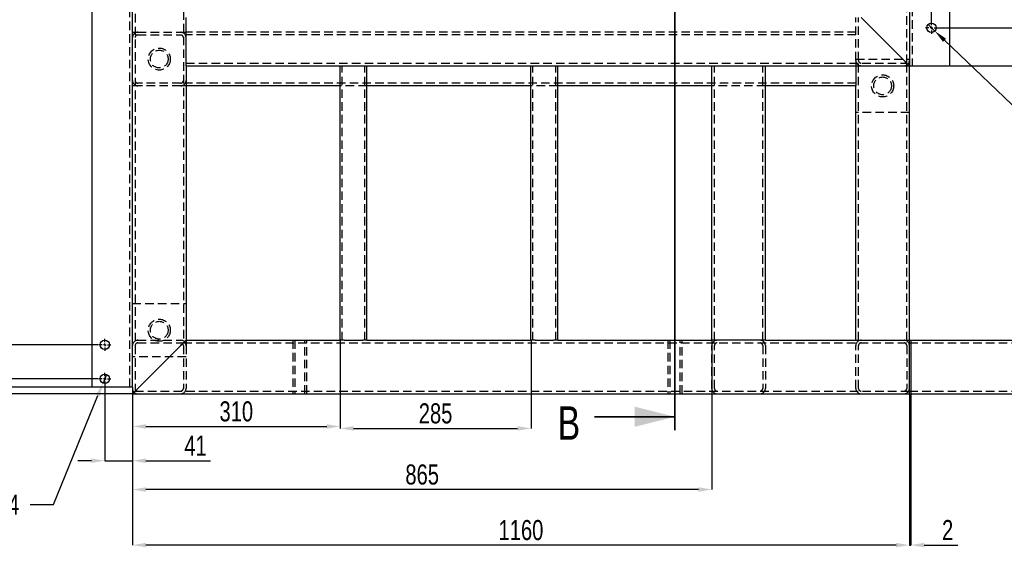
# Model space of a CAD drawing. Header units: millimetres. Extents: x 0 to 841, y 0 to 594.
# Tile 3 of 13: x 78 to 225, y 289 to 368. Entities that reach past the tile are written whole.
import ezdxf

# ---------------------------------------------------------------- set-up
doc = ezdxf.new("R2010")
doc.units = ezdxf.units.MM
doc.header["$PDSIZE"] = -1
doc.linetypes.add('CENTERX2', pattern=[20.32, 12.7, -2.54, 2.54, -2.54])
doc.linetypes.add('HIDDEN', pattern=[1.905, 1.27, -0.635])
for name, color, linetype in [('COTES', 1, 'Continuous'), ('TRAIT-MIXTES', 3, 'CENTERX2'), ('TRAIT-TIRET', 2, 'HIDDEN')]:
    doc.layers.add(name, color=color, linetype=linetype)
doc.layers.add('TRAIT-FORT', color=4, linetype='Continuous', lineweight=25)
doc.styles.add('SLDTEXTSTYLE0', font='TXT', dxfattribs={"width": 0.75})
doc.dimstyles.new('SLDDIMSTYLE0', dxfattribs={"dimtxt": 3, "dimasz": 2, "dimexe": 0, "dimexo": 0.0625, "dimgap": 0.75, "dimtad": 1, "dimdec": 0, "dimlfac": 10, "dimrnd": 1e-09, "dimzin": 12, "dimdsep": 46, "dimtxsty": 'SLDTEXTSTYLE0', "dimsah": 1, "dimcen": 0.09, "dimadec": 0, "dimazin": 3, "dimtfac": 1, "dimtdec": 0, "dimtofl": 0, "dimtmove": 0, "dimatfit": 3, "dimfxl": 1, "dimfrac": 2, "dimtolj": 1, "dimtzin": 12, "dimarcsym": 0})
doc.dimstyles.new('SLDDIMSTYLE1', dxfattribs={"dimtxt": 3, "dimasz": 2, "dimexe": 0, "dimexo": 0.0625, "dimgap": 0.75, "dimtad": 1, "dimdec": 0, "dimlfac": 10, "dimrnd": 1e-09, "dimzin": 12, "dimdsep": 46, "dimtxsty": 'SLDTEXTSTYLE0', "dimsah": 1, "dimcen": 0.09, "dimadec": 0, "dimazin": 3, "dimtfac": 1, "dimtdec": 0, "dimtmove": 0, "dimatfit": 0, "dimfxl": 1, "dimfrac": 2, "dimtolj": 1, "dimtzin": 12, "dimarcsym": 0})
doc.dimstyles.new('SLDDIMSTYLE2', dxfattribs={"dimtxt": 3, "dimasz": 2, "dimexe": 0, "dimexo": 0.0625, "dimgap": 0.75, "dimtad": 1, "dimdec": 1, "dimlfac": 10, "dimrnd": 1e-09, "dimzin": 12, "dimdsep": 46, "dimtxsty": 'SLDTEXTSTYLE0', "dimsah": 1, "dimcen": 0.09, "dimadec": 0, "dimazin": 3, "dimtfac": 1, "dimtdec": 1, "dimtofl": 0, "dimtmove": 0, "dimatfit": 3, "dimfxl": 1, "dimfrac": 2, "dimtolj": 1, "dimtzin": 12, "dimarcsym": 0})
doc.dimstyles.new('SLDDIMSTYLE3', dxfattribs={"dimtxt": 3, "dimasz": 2, "dimexe": 0, "dimexo": 0.0625, "dimgap": 0.75, "dimtad": 1, "dimdec": 1, "dimlfac": 10, "dimrnd": 1e-09, "dimzin": 12, "dimdsep": 46, "dimtxsty": 'SLDTEXTSTYLE0', "dimsah": 1, "dimcen": 0.09, "dimadec": 0, "dimazin": 3, "dimtfac": 1, "dimtdec": 1, "dimtmove": 0, "dimatfit": 0, "dimfxl": 1, "dimfrac": 2, "dimtolj": 1, "dimtzin": 12, "dimarcsym": 0})
doc.dimstyles.new('SLDDIMSTYLE5', dxfattribs={"dimtxt": 3, "dimasz": 2, "dimexe": 0, "dimexo": 0.0625, "dimgap": 0.75, "dimtad": 0, "dimtih": 1, "dimtoh": 1, "dimdec": 0, "dimlfac": 10, "dimrnd": 1e-09, "dimzin": 12, "dimdsep": 46, "dimtxsty": 'SLDTEXTSTYLE0', "dimblk1": 'NONE', "dimsah": 1, "dimcen": 0, "dimadec": 0, "dimazin": 3, "dimtfac": 1, "dimtdec": 0, "dimtmove": 0, "dimatfit": 3, "dimldrblk": 'NONE', "dimfxl": 1, "dimfrac": 2, "dimtolj": 1, "dimtzin": 12, "dimarcsym": 0})

# ---------------------------------------------------------------- blocks, each defined once
blk = doc.blocks.new('_D_1')
at = {"layer": 'COTES', "color": 0, "lineweight": -2, "transparency": 16777216}
for p, q in [((94.36, 431.75), (34.21, 431.75)), ((34.21, 429.75), (34.21, 313.75)), ((94.36, 311.75), (34.21, 311.75))]:
    blk.add_line(p, q, dxfattribs=at)
at = {"layer": 'COTES', "color": 0, "transparency": 16777216}
for points in [[(33.87, 429.75), (34.54, 429.75), (34.21, 431.75)], [(33.87, 313.75), (34.54, 313.75), (34.21, 311.75)]]:
    blk.add_solid(points, dxfattribs=at)
at = {"layer": 'Defpoints', "color": 0, "transparency": 16777216}
for p in [(94.43, 431.75), (34.21, 311.75), (94.43, 311.75)]:
    blk.add_point(p, dxfattribs=at)
at = {"layer": 'COTES', "color": 0, "transparency": 16777216, "insert": (30.46, 371.75), "char_height": 3, "attachment_point": 2, "rotation": 90, "style": 'SLDTEXTSTYLE0'}
blk.add_mtext('\\A1;1200', dxfattribs=at)
blk = doc.blocks.new('_D_2')
at = {"layer": 'COTES', "color": 0, "lineweight": -2, "transparency": 16777216}
for p, q in [((94.43, 311.68), (94.43, 289.14)), ((210.43, 311.68), (210.43, 289.14)), ((208.43, 289.14), (96.43, 289.14))]:
    blk.add_line(p, q, dxfattribs=at)
at = {"layer": 'COTES', "color": 0, "transparency": 16777216}
for points in [[(96.43, 289.48), (96.43, 288.81), (94.43, 289.14)], [(208.43, 289.48), (208.43, 288.81), (210.43, 289.14)]]:
    blk.add_solid(points, dxfattribs=at)
at = {"layer": 'Defpoints', "color": 0, "transparency": 16777216}
for p in [(94.43, 311.75), (210.43, 311.75), (94.43, 289.14)]:
    blk.add_point(p, dxfattribs=at)
at = {"layer": 'COTES', "color": 0, "transparency": 16777216, "insert": (152.43, 292.89), "char_height": 3, "attachment_point": 2, "style": 'SLDTEXTSTYLE0'}
blk.add_mtext('\\A1;1160', dxfattribs=at)
blk = doc.blocks.new('_D_3')
at = {"layer": 'COTES', "color": 0, "lineweight": -2, "transparency": 16777216}
for p, q in [((216.49, 431.75), (240.75, 431.75)), ((240.75, 362.75), (240.75, 429.75)), ((216.49, 360.75), (240.75, 360.75))]:
    blk.add_line(p, q, dxfattribs=at)
at = {"layer": 'COTES', "color": 0, "transparency": 16777216}
for points in [[(240.41, 429.75), (241.08, 429.75), (240.75, 431.75)], [(240.41, 362.75), (241.08, 362.75), (240.75, 360.75)]]:
    blk.add_solid(points, dxfattribs=at)
at = {"layer": 'Defpoints', "color": 0, "transparency": 16777216}
for p in [(216.43, 431.75), (240.75, 431.75), (216.43, 360.75)]:
    blk.add_point(p, dxfattribs=at)
at = {"layer": 'COTES', "color": 0, "transparency": 16777216, "insert": (237, 396.25), "char_height": 3, "attachment_point": 2, "rotation": 90, "style": 'SLDTEXTSTYLE0'}
blk.add_mtext('\\A1;710', dxfattribs=at)
blk = doc.blocks.new('_D_4')
at = {"layer": 'COTES', "color": 0, "lineweight": -2, "transparency": 16777216}
for p, q in [((125.43, 319.68), (125.43, 306.87)), ((94.43, 312.68), (94.43, 306.87)), ((96.43, 306.87), (123.43, 306.87))]:
    blk.add_line(p, q, dxfattribs=at)
at = {"layer": 'COTES', "color": 0, "transparency": 16777216}
for points in [[(96.43, 307.2), (96.43, 306.53), (94.43, 306.87)], [(123.43, 307.2), (123.43, 306.53), (125.43, 306.87)]]:
    blk.add_solid(points, dxfattribs=at)
at = {"layer": 'Defpoints', "color": 0, "transparency": 16777216}
for p in [(125.43, 319.75), (94.43, 312.75), (125.43, 306.87)]:
    blk.add_point(p, dxfattribs=at)
at = {"layer": 'COTES', "color": 0, "transparency": 16777216, "insert": (109.93, 310.62), "char_height": 3, "attachment_point": 2, "style": 'SLDTEXTSTYLE0'}
blk.add_mtext('\\A1;310', dxfattribs=at)
blk = doc.blocks.new('_D_5')
at = {"layer": 'COTES', "color": 0, "lineweight": -2, "transparency": 16777216}
for p, q in [((125.43, 319.68), (125.43, 306.57)), ((153.93, 319.68), (153.93, 306.57)), ((127.43, 306.57), (151.93, 306.57))]:
    blk.add_line(p, q, dxfattribs=at)
at = {"layer": 'COTES', "color": 0, "transparency": 16777216}
for points in [[(127.43, 306.91), (127.43, 306.24), (125.43, 306.57)], [(151.93, 306.91), (151.93, 306.24), (153.93, 306.57)]]:
    blk.add_solid(points, dxfattribs=at)
at = {"layer": 'Defpoints', "color": 0, "transparency": 16777216}
for p in [(125.43, 319.75), (153.93, 319.75), (153.93, 306.57)]:
    blk.add_point(p, dxfattribs=at)
at = {"layer": 'COTES', "color": 0, "transparency": 16777216, "insert": (139.68, 310.32), "char_height": 3, "attachment_point": 2, "style": 'SLDTEXTSTYLE0'}
blk.add_mtext('\\A1;285', dxfattribs=at)
blk = doc.blocks.new('_D_6')
at = {"layer": 'COTES', "color": 0, "lineweight": -2, "transparency": 16777216}
for p, q in [((180.93, 319.68), (180.93, 297.44)), ((94.43, 312.68), (94.43, 297.44)), ((178.93, 297.44), (96.43, 297.44))]:
    blk.add_line(p, q, dxfattribs=at)
at = {"layer": 'COTES', "color": 0, "transparency": 16777216}
for points in [[(96.43, 297.78), (96.43, 297.11), (94.43, 297.44)], [(178.93, 297.78), (178.93, 297.11), (180.93, 297.44)]]:
    blk.add_solid(points, dxfattribs=at)
at = {"layer": 'Defpoints', "color": 0, "transparency": 16777216}
for p in [(180.93, 319.75), (94.43, 312.75), (94.43, 297.44)]:
    blk.add_point(p, dxfattribs=at)
at = {"layer": 'COTES', "color": 0, "transparency": 16777216, "insert": (137.68, 301.19), "char_height": 3, "attachment_point": 2, "style": 'SLDTEXTSTYLE0'}
blk.add_mtext('\\A1;865', dxfattribs=at)
blk = doc.blocks.new('_D_7')
at = {"layer": 'COTES', "color": 0, "lineweight": -2, "transparency": 16777216}
for p, q in [((210.43, 311.68), (210.43, 289.14)), ((210.63, 311.68), (210.63, 289.14)), ((208.43, 289.14), (206.43, 289.14)), ((210.43, 289.14), (210.63, 289.14)), ((212.63, 289.14), (217.63, 289.14))]:
    blk.add_line(p, q, dxfattribs=at)
at = {"layer": 'COTES', "color": 0, "transparency": 16777216}
for points in [[(208.43, 289.48), (208.43, 288.81), (210.43, 289.14)], [(212.63, 289.48), (212.63, 288.81), (210.63, 289.14)]]:
    blk.add_solid(points, dxfattribs=at)
at = {"layer": 'Defpoints', "color": 0, "transparency": 16777216}
for p in [(210.43, 311.75), (210.63, 311.75), (210.63, 289.14)]:
    blk.add_point(p, dxfattribs=at)
at = {"layer": 'COTES', "color": 0, "transparency": 16777216, "insert": (216.13, 292.89), "char_height": 3, "attachment_point": 2, "style": 'SLDTEXTSTYLE0'}
blk.add_mtext('\\A1;2', dxfattribs=at)
blk = doc.blocks.new('_D_9')
at = {"layer": 'COTES', "color": 0, "lineweight": -2, "transparency": 16777216}
for p, q in [((88.36, 428.75), (67.47, 428.75)), ((67.47, 314.75), (67.47, 426.75)), ((88.36, 312.75), (67.47, 312.75))]:
    blk.add_line(p, q, dxfattribs=at)
at = {"layer": 'COTES', "color": 0, "transparency": 16777216}
for points in [[(67.14, 426.75), (67.81, 426.75), (67.47, 428.75)], [(67.14, 314.75), (67.81, 314.75), (67.47, 312.75)]]:
    blk.add_solid(points, dxfattribs=at)
at = {"layer": 'Defpoints', "color": 0, "transparency": 16777216}
for p in [(67.47, 428.75), (88.43, 428.75), (88.43, 312.75)]:
    blk.add_point(p, dxfattribs=at)
at = {"layer": 'COTES', "color": 0, "transparency": 16777216, "insert": (63.72, 370.75), "char_height": 3, "attachment_point": 2, "rotation": 90, "style": 'SLDTEXTSTYLE0'}
blk.add_mtext('\\A1;1160', dxfattribs=at)
blk = doc.blocks.new('_D_12')
at = {"layer": 'COTES', "color": 0, "lineweight": -2, "transparency": 16777216}
for p, q in [((94.36, 431.75), (52.19, 431.75)), ((52.19, 429.75), (52.19, 321.07)), ((89.33, 319.07), (52.19, 319.07))]:
    blk.add_line(p, q, dxfattribs=at)
at = {"layer": 'COTES', "color": 0, "transparency": 16777216}
for points in [[(51.85, 429.75), (52.52, 429.75), (52.19, 431.75)], [(51.85, 321.07), (52.52, 321.07), (52.19, 319.07)]]:
    blk.add_solid(points, dxfattribs=at)
at = {"layer": 'Defpoints', "color": 0, "transparency": 16777216}
for p in [(94.43, 431.75), (52.19, 319.07), (89.39, 319.07)]:
    blk.add_point(p, dxfattribs=at)
at = {"layer": 'COTES', "color": 0, "transparency": 16777216, "insert": (48.44, 375.41), "char_height": 3, "attachment_point": 2, "rotation": 90, "style": 'SLDTEXTSTYLE0'}
blk.add_mtext('\\A1;1126.8', dxfattribs=at)
blk = doc.blocks.new('_D_13')
at = {"layer": 'COTES', "color": 0, "lineweight": -2, "transparency": 16777216}
for p, q in [((52.19, 321.07), (52.19, 323.07)), ((89.33, 319.07), (52.19, 319.07)), ((52.19, 319.07), (52.19, 313.99)), ((89.33, 313.99), (52.19, 313.99)), ((52.19, 311.99), (52.19, 300.99))]:
    blk.add_line(p, q, dxfattribs=at)
at = {"layer": 'COTES', "color": 0, "transparency": 16777216}
for points in [[(51.85, 321.07), (52.52, 321.07), (52.19, 319.07)], [(51.85, 311.99), (52.52, 311.99), (52.19, 313.99)]]:
    blk.add_solid(points, dxfattribs=at)
at = {"layer": 'Defpoints', "color": 0, "transparency": 16777216}
for p in [(89.39, 319.07), (52.19, 313.99), (89.39, 313.99)]:
    blk.add_point(p, dxfattribs=at)
at = {"layer": 'COTES', "color": 0, "transparency": 16777216, "insert": (48.44, 304.93), "char_height": 3, "attachment_point": 2, "rotation": 90, "style": 'SLDTEXTSTYLE0'}
blk.add_mtext('\\A1;50.8', dxfattribs=at)
blk = doc.blocks.new('_D_14')
at = {"layer": 'COTES', "color": 0, "lineweight": -2, "transparency": 16777216}
for p, q in [((90.29, 313.03), (90.29, 301.75)), ((94.43, 312.48), (94.43, 301.75)), ((88.29, 301.75), (86.29, 301.75)), ((90.29, 301.75), (94.43, 301.75)), ((96.43, 301.75), (106.09, 301.75))]:
    blk.add_line(p, q, dxfattribs=at)
at = {"layer": 'COTES', "color": 0, "transparency": 16777216}
for points in [[(88.29, 302.08), (88.29, 301.41), (90.29, 301.75)], [(96.43, 302.08), (96.43, 301.41), (94.43, 301.75)]]:
    blk.add_solid(points, dxfattribs=at)
at = {"layer": 'Defpoints', "color": 0, "transparency": 16777216}
for p in [(90.29, 313.09), (94.43, 312.55), (90.29, 301.75)]:
    blk.add_point(p, dxfattribs=at)
at = {"layer": 'COTES', "color": 0, "transparency": 16777216, "insert": (103.84, 305.5), "char_height": 3, "attachment_point": 2, "style": 'SLDTEXTSTYLE0'}
blk.add_mtext('\\A1;41', dxfattribs=at)
blk = doc.blocks.new('_D_24')
at = {"layer": 'COTES', "color": 0, "lineweight": -2, "transparency": 16777216}
for p, q in [((235.34, 373.49), (235.34, 375.49)), ((214.68, 371.49), (235.34, 371.49)), ((235.34, 371.49), (235.34, 366.41)), ((214.68, 366.41), (235.34, 366.41)), ((235.34, 364.41), (235.34, 351.04))]:
    blk.add_line(p, q, dxfattribs=at)
at = {"layer": 'COTES', "color": 0, "transparency": 16777216}
for points in [[(235.01, 373.49), (235.67, 373.49), (235.34, 371.49)], [(235.01, 364.41), (235.67, 364.41), (235.34, 366.41)]]:
    blk.add_solid(points, dxfattribs=at)
at = {"layer": 'Defpoints', "color": 0, "transparency": 16777216}
for p in [(214.62, 371.49), (235.34, 371.49), (214.62, 366.41)]:
    blk.add_point(p, dxfattribs=at)
at = {"layer": 'COTES', "color": 0, "transparency": 16777216, "insert": (231.59, 354.98), "char_height": 3, "attachment_point": 2, "rotation": 90, "style": 'SLDTEXTSTYLE0'}
blk.add_mtext('\\A1;50.8', dxfattribs=at)
blk = doc.blocks.new('_D_25')
at = {"layer": 'COTES', "color": 0, "lineweight": -2, "transparency": 16777216}
for p, q in [((94.43, 428.68), (94.43, 379.77)), ((211.72, 379.77), (96.43, 379.77)), ((213.72, 367.38), (213.72, 379.77))]:
    blk.add_line(p, q, dxfattribs=at)
at = {"layer": 'COTES', "color": 0, "transparency": 16777216}
for points in [[(96.43, 380.1), (96.43, 379.43), (94.43, 379.77)], [(211.72, 380.1), (211.72, 379.43), (213.72, 379.77)]]:
    blk.add_solid(points, dxfattribs=at)
at = {"layer": 'Defpoints', "color": 0, "transparency": 16777216}
for p in [(94.43, 428.75), (94.43, 379.77), (213.72, 367.31)]:
    blk.add_point(p, dxfattribs=at)
at = {"layer": 'COTES', "color": 0, "transparency": 16777216, "insert": (183.64, 383.52), "char_height": 3, "attachment_point": 2, "style": 'SLDTEXTSTYLE0'}
blk.add_mtext('\\A1;1192.9', dxfattribs=at)
blk = doc.blocks.new('_D_28')
at = {"layer": 'COTES', "color": 0, "lineweight": -2, "transparency": 16777216}
for p, q in [((213.22, 366.9), (214.23, 365.93)), ((236.26, 344.84), (215.67, 364.55)), ((241.32, 344.84), (236.26, 344.84))]:
    blk.add_line(p, q, dxfattribs=at)
at = {"layer": 'COTES', "color": 0, "transparency": 16777216}
blk.add_solid([(215.9, 364.79), (215.44, 364.31), (214.23, 365.93)], dxfattribs=at)
at = {"layer": 'Defpoints', "color": 0, "transparency": 16777216}
for p in [(213.22, 366.9), (214.23, 365.93)]:
    blk.add_point(p, dxfattribs=at)
at = {"layer": 'COTES', "color": 0, "transparency": 16777216, "insert": (242.07, 346.34), "char_height": 3, "attachment_point": 1, "style": 'SLDTEXTSTYLE0'}
blk.add_mtext('\\A1;2x∅14', dxfattribs=at)
blk = doc.blocks.new('_None')
blk = doc.blocks.new('_D_29')
at = {"layer": 'COTES', "color": 0, "lineweight": -2, "transparency": 16777216}
for p, q in [((90.56, 314.64), (90.03, 313.34)), ((82.66, 295.2), (89.28, 311.49)), ((79.16, 295.2), (82.66, 295.2))]:
    blk.add_line(p, q, dxfattribs=at)
at = {"layer": 'COTES', "color": 0, "transparency": 16777216}
blk.add_solid([(88.97, 311.61), (89.59, 311.36), (90.03, 313.34)], dxfattribs=at)
at = {"layer": 'Defpoints', "color": 0, "transparency": 16777216}
for p in [(90.56, 314.64), (90.03, 313.34)]:
    blk.add_point(p, dxfattribs=at)
at = {"layer": 'COTES', "color": 0, "transparency": 16777216, "insert": (68.66, 296.7), "char_height": 3, "attachment_point": 1, "style": 'SLDTEXTSTYLE0'}
blk.add_mtext('\\A1;2x∅14', dxfattribs=at)
blk = doc.blocks.new('SW_CENTERMARKSYMBOL_0')
at = {"layer": 'TRAIT-MIXTES', "color": 0}
for p, q in [((-0.4, 0), (-0.9, 0)), ((0, 0), (-0.2, 0)), ((0, 0.4), (0, 0.9)), ((0, 0), (0, 0.2)), ((0, 0), (0, -0.2)), ((0, 0), (0.2, 0)), ((0.4, 0), (0.9, 0)), ((0, -0.4), (0, -0.9))]:
    blk.add_line(p, q, dxfattribs=at)
blk = doc.blocks.new('SW_CENTERMARKSYMBOL_1')
at = {"layer": 'TRAIT-MIXTES', "color": 0}
for p, q in [((-0.4, 0), (-0.9, 0)), ((0, 0), (-0.2, 0)), ((0, 0.4), (0, 0.9)), ((0, 0), (0, 0.2)), ((0, 0), (0, -0.2)), ((0, 0), (0.2, 0)), ((0.4, 0), (0.9, 0)), ((0, -0.4), (0, -0.9))]:
    blk.add_line(p, q, dxfattribs=at)
blk = doc.blocks.new('SW_CENTERMARKSYMBOL_5')
at = {"layer": 'TRAIT-MIXTES', "color": 0}
for p, q in [((-0.4, 0), (-0.9, 0)), ((0, 0), (-0.2, 0)), ((0, 0.4), (0, 0.9)), ((0, 0), (0, 0.2)), ((0, 0), (0, -0.2)), ((0, 0), (0.2, 0)), ((0.4, 0), (0.9, 0)), ((0, -0.4), (0, -0.9))]:
    blk.add_line(p, q, dxfattribs=at)

msp = doc.modelspace()

# ---------------------------------------------------------------- linework, layer by layer
at = {"lineweight": 35}
for p, q in [((175.427, 306.317), (175.427, 410.392)), ((163.427, 308.317), (175.427, 308.317))]:
    msp.add_line(p, q, dxfattribs=at)
msp.add_solid([(175.427, 308.317), (169.427, 309.817), (169.427, 306.817)], dxfattribs=at)
at = {"layer": 'TRAIT-FORT', "lineweight": 25}
for p, q in [((210.427, 431.746), (210.427, 360.746)), ((88.427, 312.746), (88.427, 428.746)), ((94.427, 312.746), (94.427, 413.246)), ((216.427, 412.161), (216.427, 360.746)), ((102.427, 361.546), (102.427, 367.946)), ((203.227, 367.946), (209.627, 361.546)), ((102.427, 360.746), (102.427, 361.546)), ((102.427, 360.746), (125.427, 360.746)), ((102.427, 360.746), (102.427, 319.746)), ((125.427, 319.746), (125.427, 360.746)), ((125.427, 360.746), (126.027, 360.746)), ((126.027, 360.746), (128.827, 360.746)), ((128.827, 360.746), (129.427, 360.746)), ((129.427, 360.746), (153.927, 360.746)), ((129.427, 319.746), (129.427, 360.746)), ((153.927, 319.746), (153.927, 360.746)), ((153.927, 360.746), (154.527, 360.746)), ((154.527, 360.746), (157.327, 360.746)), ((157.327, 360.746), (157.927, 360.746)), ((157.927, 360.746), (180.927, 360.746)), ((157.927, 319.746), (157.927, 360.746)), ((180.927, 319.746), (180.927, 360.746)), ((180.927, 360.746), (181.727, 360.746)), ((181.727, 360.746), (188.127, 360.746)), ((188.127, 360.746), (188.927, 360.746)), ((188.927, 319.746), (188.927, 360.746)), ((188.927, 360.746), (210.427, 360.746)), ((202.427, 360.746), (202.427, 358.546)), ((210.427, 319.746), (210.427, 360.746)), ((210.427, 360.746), (216.427, 360.746)), ((125.427, 357.746), (102.427, 357.746)), ((153.927, 357.746), (129.427, 357.746)), ((180.927, 357.746), (157.927, 357.746)), ((202.427, 357.746), (188.927, 357.746)), ((202.427, 358.546), (202.427, 357.746)), ((202.427, 319.746), (202.427, 357.746)), ((102.427, 319.746), (125.427, 319.746)), ((126.027, 319.746), (125.427, 319.746)), ((126.027, 319.746), (128.827, 319.746)), ((129.427, 319.746), (128.827, 319.746)), ((129.427, 319.746), (153.927, 319.746)), ((154.527, 319.746), (153.927, 319.746)), ((154.527, 319.746), (157.327, 319.746)), ((157.927, 319.746), (157.327, 319.746)), ((157.927, 319.746), (180.927, 319.746)), ((181.727, 319.746), (180.927, 319.746)), ((188.127, 319.746), (181.727, 319.746)), ((188.927, 319.746), (188.127, 319.746)), ((188.927, 319.746), (210.427, 319.746)), ((210.427, 318.946), (210.427, 319.746)), ((210.427, 319.746), (210.627, 319.746)), ((210.627, 319.746), (238.427, 319.746)), ((210.627, 319.746), (210.627, 318.946)), ((95.227, 312.546), (101.627, 318.946)), ((210.427, 312.546), (210.427, 318.946)), ((210.627, 318.946), (210.627, 312.546)), ((94.427, 312.746), (88.427, 312.746)), ((94.427, 312.746), (94.427, 311.746)), ((94.427, 311.746), (210.427, 311.746)), ((210.427, 311.746), (210.427, 312.546)), ((210.427, 311.746), (210.627, 311.746)), ((210.627, 312.546), (210.627, 311.746)), ((210.627, 311.746), (238.427, 311.746))]:
    msp.add_line(p, q, dxfattribs=at)
at = {"layer": 'TRAIT-FORT', "lineweight": 25, "flags": 128}
for points in [[(209.627, 361.546), (209.783, 361.39), (209.933, 361.24), (210.072, 361.102), (210.193, 360.981), (210.292, 360.881), (210.366, 360.807), (210.412, 360.762), (210.427, 360.746)], [(209.627, 361.546), (209.783, 361.39), (209.933, 361.24), (210.072, 361.102), (210.193, 360.981), (210.292, 360.881), (210.366, 360.807), (210.412, 360.762), (210.427, 360.746)], [(101.627, 318.946), (101.783, 319.102), (101.933, 319.252), (102.072, 319.391), (102.193, 319.512), (102.292, 319.611), (102.366, 319.685), (102.412, 319.731), (102.427, 319.746)], [(101.627, 318.946), (101.766, 319.085), (101.901, 319.22), (102.027, 319.346), (102.142, 319.461), (102.24, 319.559), (102.32, 319.639), (102.379, 319.698), (102.415, 319.734), (102.427, 319.746)], [(94.427, 311.746), (94.443, 311.762), (94.488, 311.807), (94.562, 311.881), (94.662, 311.981), (94.783, 312.102), (94.921, 312.24), (95.071, 312.39), (95.227, 312.546)], [(94.427, 311.746), (94.443, 311.762), (94.488, 311.807), (94.562, 311.881), (94.662, 311.981), (94.783, 312.102), (94.921, 312.24), (95.071, 312.39), (95.227, 312.546)]]:
    msp.add_lwpolyline(points, dxfattribs=at)
at = {"layer": 'TRAIT-FORT', "lineweight": 25}
for centre in [(213.721, 366.415), (90.293, 319.069), (90.293, 313.989)]:
    msp.add_circle(centre, 0.7, dxfattribs=at)
at = {"layer": 'TRAIT-TIRET'}
for p, q in [((94.827, 431.346), (94.827, 312.146)), ((210.027, 361.146), (210.027, 431.346)), ((94.027, 312.746), (94.027, 428.746)), ((102.027, 424.146), (102.027, 319.346)), ((210.827, 415.161), (210.827, 360.746)), ((202.427, 361.546), (202.427, 367.946)), ((202.827, 361.546), (202.827, 367.946)), ((94.427, 365.746), (95.227, 365.746)), ((95.227, 365.746), (101.627, 365.746)), ((95.227, 365.346), (101.627, 365.346)), ((101.627, 365.746), (102.427, 365.746)), ((202.427, 365.746), (102.427, 365.746)), ((202.427, 365.346), (102.427, 365.346)), ((202.427, 361.746), (210.427, 361.746)), ((102.427, 361.146), (210.027, 361.146)), ((125.727, 319.746), (125.727, 360.746)), ((129.127, 319.746), (129.127, 360.746)), ((154.227, 319.746), (154.227, 360.746)), ((157.627, 319.746), (157.627, 360.746)), ((181.327, 319.746), (181.327, 360.746)), ((188.527, 319.746), (188.527, 360.746)), ((202.427, 361.546), (202.427, 360.746)), ((202.827, 319.746), (202.827, 361.546)), ((210.027, 319.746), (210.027, 361.146)), ((95.227, 357.746), (94.427, 357.746)), ((101.627, 358.146), (95.227, 358.146)), ((101.627, 357.746), (95.227, 357.746)), ((102.427, 357.746), (101.627, 357.746)), ((202.427, 358.146), (102.427, 358.146)), ((129.427, 357.746), (125.427, 357.746)), ((157.927, 357.746), (153.927, 357.746)), ((188.927, 357.746), (180.927, 357.746)), ((210.427, 353.746), (202.427, 353.746)), ((94.427, 325.246), (102.427, 325.246)), ((95.227, 319.746), (101.627, 319.746)), ((95.227, 319.346), (101.627, 319.346)), ((102.027, 319.346), (210.427, 319.346)), ((102.427, 319.746), (102.427, 318.946)), ((118.377, 319.746), (118.377, 319.346)), ((118.377, 319.746), (118.377, 311.746)), ((118.677, 319.746), (118.677, 311.746)), ((120.177, 311.746), (120.177, 319.746)), ((120.477, 319.346), (120.477, 319.746)), ((120.477, 311.746), (120.477, 319.746)), ((174.377, 319.746), (174.377, 319.346)), ((174.377, 319.746), (174.377, 311.746)), ((174.677, 319.746), (174.677, 311.746)), ((176.177, 311.746), (176.177, 319.746)), ((176.477, 319.346), (176.477, 319.746)), ((176.477, 311.746), (176.477, 319.746)), ((210.427, 319.346), (238.427, 319.346)), ((102.027, 318.946), (102.027, 312.546)), ((102.427, 318.946), (102.427, 312.546)), ((180.927, 312.546), (180.927, 318.946)), ((181.327, 312.546), (181.327, 318.946)), ((188.527, 318.946), (188.527, 312.546)), ((188.927, 318.946), (188.927, 312.546)), ((202.427, 312.546), (202.427, 318.946)), ((202.827, 312.546), (202.827, 318.946)), ((210.027, 318.946), (210.027, 312.546)), ((102.427, 317.246), (94.427, 317.246)), ((94.827, 312.146), (210.427, 312.146)), ((118.377, 312.146), (118.377, 311.746)), ((120.477, 311.746), (120.477, 312.146)), ((174.377, 312.146), (174.377, 311.746)), ((176.477, 311.746), (176.477, 312.146)), ((210.427, 312.146), (238.427, 312.146))]:
    msp.add_line(p, q, dxfattribs=at)
for centre, radius in [((98.427, 361.746), 1.65), ((98.427, 361.746), 1.325), ((206.427, 357.746), 1.65), ((206.427, 357.746), 1.325), ((98.427, 321.246), 1.65), ((98.427, 321.246), 1.325)]:
    msp.add_circle(centre, radius, dxfattribs=at)
for centre, radius, start, end in [((95.227, 364.946), 0.8, 90, 180), ((95.227, 364.946), 0.4, 90, 180), ((101.627, 364.946), 0.8, 360, 90), ((101.627, 364.946), 0.4, 0, 90), ((203.227, 361.546), 0.8, 180, 270), ((203.227, 361.546), 0.4, 180, 270), ((209.627, 361.546), 0.8, 270, 0), ((209.627, 361.546), 0.4, 270, 0), ((95.227, 358.546), 0.8, 180, 270), ((95.227, 358.546), 0.4, 180, 270), ((101.627, 358.546), 0.8, 270, 360), ((101.627, 358.546), 0.4, 270, 360), ((95.227, 318.946), 0.8, 90, 180), ((95.227, 318.946), 0.4, 90, 180), ((101.627, 318.946), 0.8, 360, 90), ((101.627, 318.946), 0.4, 0, 90), ((181.727, 318.946), 0.8, 90, 180), ((181.727, 318.946), 0.4, 90, 180), ((188.127, 318.946), 0.8, 360, 90), ((188.127, 318.946), 0.4, 0, 90), ((203.227, 318.946), 0.8, 90, 180), ((203.227, 318.946), 0.4, 90, 180), ((209.627, 318.946), 0.8, 0, 90), ((209.627, 318.946), 0.4, 0, 90), ((95.227, 312.546), 0.8, 180, 270), ((95.227, 312.546), 0.4, 180, 270), ((101.627, 312.546), 0.8, 270, 360), ((101.627, 312.546), 0.4, 270, 360), ((181.727, 312.546), 0.8, 180, 270), ((181.727, 312.546), 0.4, 180, 270), ((188.127, 312.546), 0.8, 270, 360), ((188.127, 312.546), 0.4, 270, 360), ((203.227, 312.546), 0.8, 180, 270), ((203.227, 312.546), 0.4, 180, 270), ((209.627, 312.546), 0.8, 270, 0), ((209.627, 312.546), 0.4, 270, 0)]:
    msp.add_arc(centre, radius, start, end, dxfattribs=at)

# ---------------------------------------------------------------- block references
at = {"layer": 'TRAIT-MIXTES'}
for name, p in [('SW_CENTERMARKSYMBOL_5', (213.721, 366.415)), ('SW_CENTERMARKSYMBOL_0', (90.293, 319.069)), ('SW_CENTERMARKSYMBOL_1', (90.293, 313.989))]:
    msp.add_blockref(name, p, dxfattribs=at)

# ---------------------------------------------------------------- texts
at = {"insert": (157.921, 309.877), "char_height": 5, "attachment_point": 1, "style": 'SLDTEXTSTYLE0'}
msp.add_mtext('B', dxfattribs=at)

# ---------------------------------------------------------------- dimensions: what is measured, and where the dimension line sits
at = {"layer": 'COTES'}
for base, p1, p2, dimstyle, picture, middle in [((34.208, 311.746), (94.427, 431.746), (94.427, 311.746), 'SLDDIMSTYLE0', '_D_1', (34.208, 371.746)), ((52.186, 319.069), (94.427, 431.746), (89.393, 319.069), 'SLDDIMSTYLE2', '_D_12', (52.186, 375.408)), ((240.748, 431.746), (216.427, 360.746), (216.427, 431.746), 'SLDDIMSTYLE0', '_D_3', (240.748, 396.246)), ((67.472, 428.746), (88.427, 312.746), (88.427, 428.746), 'SLDDIMSTYLE0', '_D_9', (67.472, 370.746)), ((235.339, 371.495), (214.621, 366.415), (214.621, 371.495), 'SLDDIMSTYLE3', '_D_24', (235.339, 354.982)), ((52.186, 313.989), (89.393, 319.069), (89.393, 313.989), 'SLDDIMSTYLE3', '_D_13', (52.186, 304.932))]:
    dim = msp.add_linear_dim(base=base, p1=p1, p2=p2, angle=90, dimstyle=dimstyle, dxfattribs=at)
    dim.commit()
    dim.dimension.update_dxf_attribs({"geometry": picture, "text_midpoint": middle, "dimtype": 160})
for base, p1, p2, dimstyle, picture, middle in [((94.427, 379.765), (213.721, 367.315), (94.427, 428.746), 'SLDDIMSTYLE2', '_D_25', (183.644, 379.765)), ((125.427, 306.866), (94.427, 312.746), (125.427, 319.746), 'SLDDIMSTYLE0', '_D_4', (109.927, 306.866)), ((94.427, 297.444), (180.927, 319.746), (94.427, 312.746), 'SLDDIMSTYLE0', '_D_6', (137.677, 297.444)), ((153.927, 306.573), (125.427, 319.746), (153.927, 319.746), 'SLDDIMSTYLE0', '_D_5', (139.677, 306.573)), ((90.293, 301.746), (94.427, 312.546), (90.293, 313.089), 'SLDDIMSTYLE1', '_D_14', (103.841, 301.746)), ((94.427, 289.145), (210.427, 311.746), (94.427, 311.746), 'SLDDIMSTYLE0', '_D_2', (152.427, 289.145)), ((210.627, 289.145), (210.427, 311.746), (210.627, 311.746), 'SLDDIMSTYLE1', '_D_7', (216.127, 289.145))]:
    dim = msp.add_linear_dim(base=base, p1=p1, p2=p2, dimstyle=dimstyle, dxfattribs=at)
    dim.commit()
    dim.dimension.update_dxf_attribs({"geometry": picture, "text_midpoint": middle, "dimtype": 160})
for p1, p2, picture, middle in [((213.216, 366.899), (214.227, 365.931), '_D_28', (246.947, 344.837)), ((90.556, 314.638), (90.029, 313.341), '_D_29', (73.532, 295.196))]:
    dim = msp.add_diameter_dim_2p(p1=p1, p2=p2, text='2x<>', dimstyle='SLDDIMSTYLE5', dxfattribs=at)
    dim.commit()
    dim.dimension.update_dxf_attribs({"geometry": picture, "text_midpoint": middle, "dimtype": 163})

doc.saveas('drawing.dxf')
